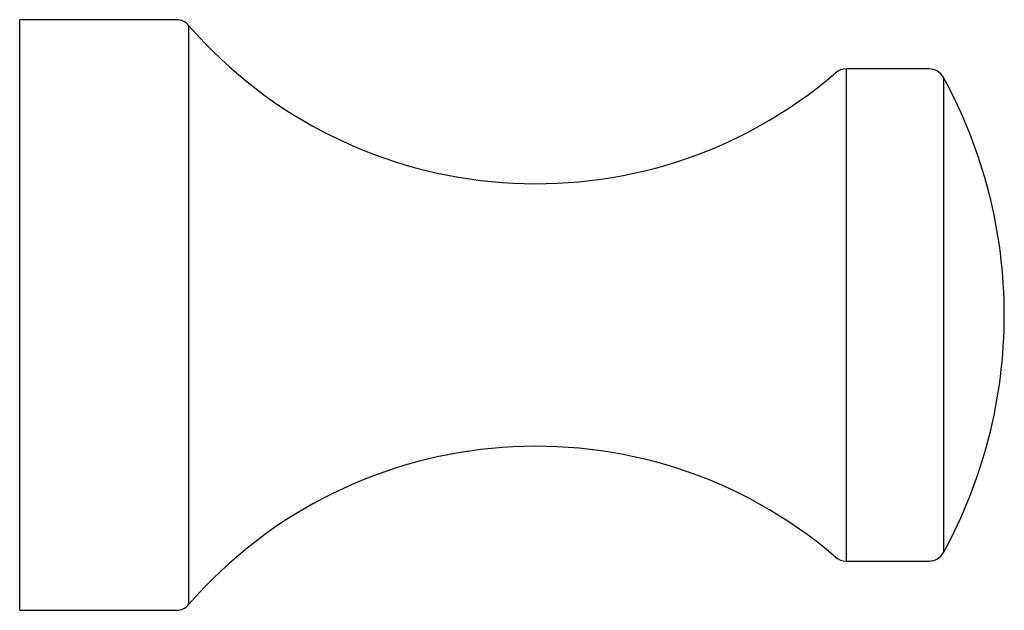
# Model space of a CAD drawing. Header units: millimetres. Extents: x 3890.8294 to 3890.8894, y 1911.0794 to 1911.1154.
import ezdxf

# ---------------------------------------------------------------- set-up
doc = ezdxf.new("R2010")
doc.units = ezdxf.units.MM
doc.layers.add('SANINDUSA', color=3, linetype='Continuous')

msp = doc.modelspace()

# ---------------------------------------------------------------- linework, layer by layer
at = {"layer": 'SANINDUSA'}
for p, q in [((3890.838913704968, 1911.115425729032), (3890.829374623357, 1911.115425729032)), ((3890.829374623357, 1911.079425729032), (3890.829374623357, 1911.115425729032)), ((3890.839668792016, 1911.115081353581), (3890.839668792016, 1911.079770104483)), ((3890.884789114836, 1911.112425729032), (3890.879748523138, 1911.112425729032)), ((3890.879748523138, 1911.082425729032), (3890.879748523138, 1911.112425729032)), ((3890.885666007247, 1911.111906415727), (3890.885666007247, 1911.082945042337)), ((3890.879748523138, 1911.082425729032), (3890.884789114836, 1911.082425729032)), ((3890.829374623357, 1911.079425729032), (3890.838913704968, 1911.079425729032))]:
    msp.add_line(p, q, dxfattribs=at)
for centre, radius, start, end in [((3890.838913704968, 1911.114425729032), 0.001, 40.96702357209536, 90), ((3890.860839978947, 1911.133463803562), 0.02803807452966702, 220.9670235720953, 310.6294081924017), ((3890.879748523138, 1911.111425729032), 0.001, 90, 130.6294081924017), ((3890.884789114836, 1911.111425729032), 0.001000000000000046, 28.73026077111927, 90), ((3890.859249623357, 1911.097425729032), 0.03012500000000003, 0, 28.73026077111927), ((3890.859249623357, 1911.097425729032), 0.030125, 331.2697392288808, 0), ((3890.860839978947, 1911.061387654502), 0.02803807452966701, 49.37059180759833, 139.0329764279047), ((3890.884789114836, 1911.083425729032), 0.001, 270, 331.2697392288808), ((3890.879748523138, 1911.083425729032), 0.001000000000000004, 229.3705918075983, 270), ((3890.838913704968, 1911.080425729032), 0.001, 270, 319.0329764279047)]:
    msp.add_arc(centre, radius, start, end, dxfattribs=at)

doc.saveas('drawing.dxf')
